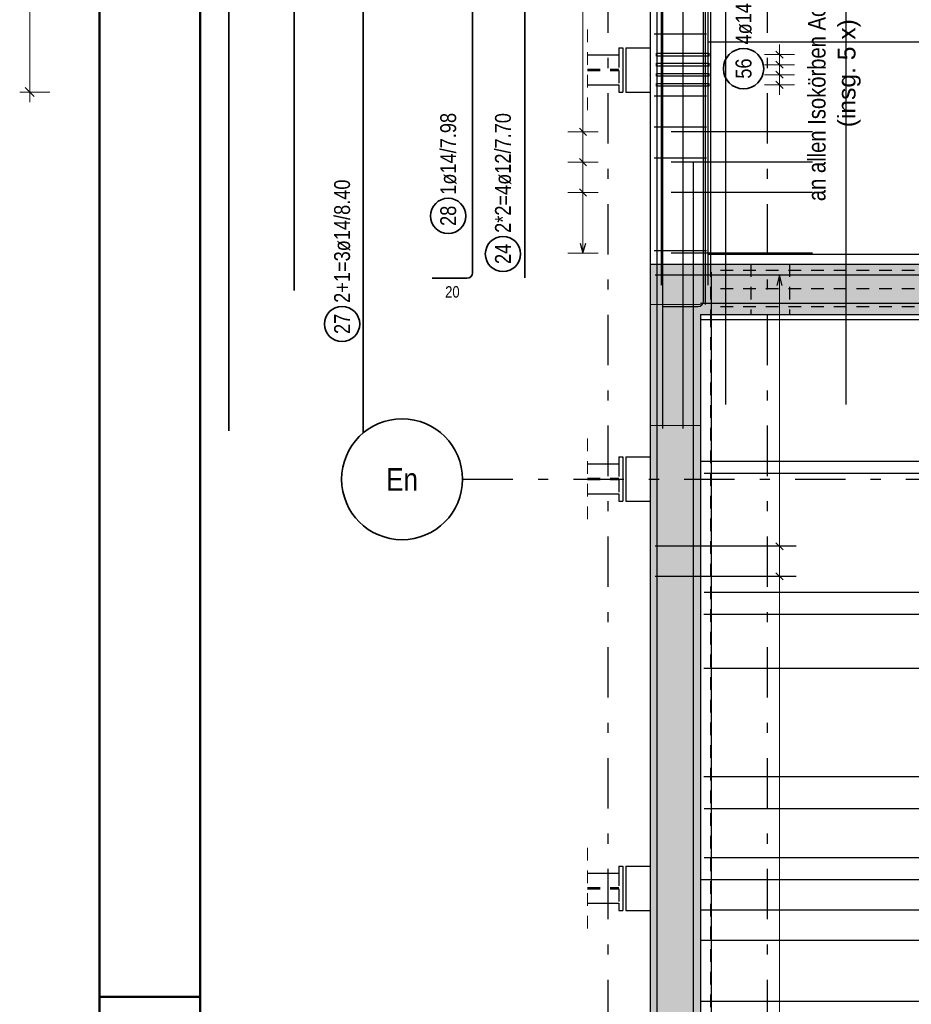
# Model space of a CAD drawing. Header units: millimetres. Extents: x -5 to 96, y -36 to 51.
# Tile 8 of 46: x -1 to 8, y 15 to 25. Entities that reach past the tile are written whole.
import ezdxf
from ezdxf.enums import TextEntityAlignment as Align

# ---------------------------------------------------------------- set-up
doc = ezdxf.new("R2010")
doc.units = ezdxf.units.MM
doc.linetypes.add('DASHDOTX2', pattern=[2, 1, -0.5, 0, -0.5])
doc.linetypes.add('HIDDEN', pattern=[0.375, 0.25, -0.125])
for name, color, linetype, lineweight in [('Achsen', 7, 'Continuous', 20), ('Bewehrung untere Lage', 7, 'Continuous', 20), ('Geschnittene Kanten', 7, 'Continuous', 20), ('Schraffuren', 7, 'Continuous', 20)]:
    doc.layers.add(name, color=color, linetype=linetype, lineweight=lineweight)
doc.styles.add('Arial', font='arial.ttf')
doc.styles.add('Arial Narrow', font='ARIALN.TTF')

msp = doc.modelspace()

# ---------------------------------------------------------------- hatches: boundary and pattern name
at = {"layer": 'Schraffuren', "lineweight": 13, "true_color": 0xd7ffd7}
for points in [[(14.157128, 22.121704), (14.157128, 21.621704), (5.466215, 21.621704), (5.466215, 22.121704)], [(5.96536, 21.621704), (5.966215, 3.567223), (5.466215, 3.567223), (5.46536, 21.621704)]]:
    msp.add_hatch(color=254, dxfattribs=at).paths.add_polyline_path(points)

# ---------------------------------------------------------------- linework, layer by layer
at = {"color": 4, "linetype": 'Continuous', "lineweight": 50}
for p, q in [((0, 42.05), (0, 0)), ((1, 41.8), (1, 0.25))]:
    msp.add_line(p, q, dxfattribs=at)
at = {"color": 2, "linetype": 'Continuous', "lineweight": 35, "ltscale": 0.5}
for p, q in [((3.703086, 22.037219), (3.703086, 37.513219)), ((4.222583, 37.38723), (4.222583, 21.98723)), ((2.618631, 20.443592), (2.618631, 37.243592)), ((3.303086, 21.981219), (3.647086, 21.981219))]:
    msp.add_line(p, q, dxfattribs=at)
at = {"color": 3, "linetype": 'Continuous', "lineweight": 25, "ltscale": 0.5}
for p, q in [((5.579846, 21.91497), (5.579846, 37.31497)), ((5.588925, 37.290333), (5.588925, 20.490333)), ((5.791898, 37.290333), (5.791898, 20.490333)), ((6.041754, 21.91497), (6.041754, 37.31497)), ((5.996215, 21.757704), (5.996215, 37.233704)), ((6.217015, 20.727306), (6.217015, 36.727306)), ((7.412308, 20.727306), (7.412307, 36.727306)), ((26.066215, 24.3298), (6.046543, 24.324402)), ((26.066215, 22.221704), (6.046229, 22.216306)), ((25.965342, 22.011704), (5.965342, 22.011704)), ((6.076216, 3.567223), (6.076216, 22.041704)), ((5.596215, 21.701704), (5.940215, 21.701704)), ((25.965355, 21.731704), (5.965355, 21.731704)), ((5.965363, 21.571704), (17.925363, 21.571704)), ((5.965429, 20.166798), (17.925429, 20.166798)), ((6.002042, 20.046797), (15.002042, 20.046797)), ((6.002042, 18.866797), (15.002042, 18.866797)), ((5.999536, 18.646797), (17.899536, 18.646797)), ((5.999536, 18.110147), (17.899536, 18.110147)), ((5.999536, 17.036848), (17.899536, 17.036848)), ((6.002042, 16.716847), (15.502042, 16.716847)), ((6.002042, 16.231997), (15.502042, 16.231997)), ((25.265626, 16.011996), (5.965626, 16.011996)), ((25.26564, 15.709423), (5.96564, 15.709423)), ((25.265655, 15.40685), (5.965655, 15.40685)), ((25.265683, 14.801704), (5.965683, 14.801704))]:
    msp.add_line(p, q, dxfattribs=at)
at = {"color": 3, "linetype": 'Continuous', "lineweight": 25}
for p, q in [((5.466215, 36.78723), (5.466215, 22.121704)), ((6.066215, 36.78723), (6.066215, 22.121704)), ((5.156208, 24.270495), (5.196208, 24.270495)), ((5.156208, 24.270495), (5.156208, 24.200495)), ((5.196208, 24.270495), (5.196208, 23.830495)), ((5.226215, 24.270495), (5.466215, 24.270495)), ((5.226215, 24.270431), (5.226215, 23.830431)), ((4.845914, 24.200495), (5.156208, 24.200495)), ((4.845914, 23.900495), (5.156208, 23.900495)), ((5.156208, 23.900495), (5.156208, 23.830495)), ((5.156208, 23.830495), (5.196208, 23.830495)), ((5.226215, 23.830495), (5.466215, 23.830495)), ((4.845914, 20.140495), (5.156208, 20.140495)), ((5.156208, 20.210495), (5.196208, 20.210495)), ((5.156208, 20.210495), (5.156208, 20.140495)), ((5.196208, 20.210495), (5.196208, 19.770495)), ((5.226215, 20.210495), (5.465427, 20.210495)), ((5.226215, 20.210431), (5.226215, 19.770431)), ((4.845914, 19.840495), (5.156208, 19.840495)), ((5.156208, 19.840495), (5.156208, 19.770495)), ((5.156208, 19.770495), (5.196208, 19.770495)), ((5.226215, 19.770495), (5.465448, 19.770495)), ((5.156208, 16.147175), (5.196208, 16.147175)), ((5.156208, 16.147175), (5.156208, 16.077175)), ((5.196208, 16.147175), (5.196208, 15.707175)), ((5.226215, 16.147175), (5.46562, 16.147175)), ((5.226215, 16.147111), (5.226215, 15.707111)), ((4.845914, 16.077175), (5.156208, 16.077175)), ((4.845914, 15.777175), (5.156208, 15.777175)), ((5.156208, 15.777175), (5.156208, 15.707175)), ((5.156208, 15.707175), (5.196208, 15.707175)), ((5.226215, 15.707175), (5.46564, 15.707175))]:
    msp.add_line(p, q, dxfattribs=at)
at = {"color": 5, "linetype": 'HIDDEN', "lineweight": 18, "ltscale": 0.5}
for p, q in [((4.845914, 24.450495), (4.845914, 23.650495)), ((4.845914, 20.390495), (4.845914, 19.590495)), ((4.845914, 16.327175), (4.845914, 15.527175))]:
    msp.add_line(p, q, dxfattribs=at)
at = {"color": 3, "linetype": 'HIDDEN', "lineweight": 25, "ltscale": 0.5}
for p, q in [((5.156208, 24.200495), (5.156208, 24.057595)), ((4.845914, 24.057595), (5.156208, 24.057595)), ((4.845914, 24.043395), (5.156208, 24.043395)), ((5.156208, 24.043395), (5.156208, 23.900495)), ((6.066215, 22.121704), (6.066215, 21.621704)), ((6.466215, 22.121704), (6.466215, 21.621704)), ((6.849817, 22.121704), (6.849817, 21.621704)), ((6.164602, 22.061219), (15.977169, 22.061219)), ((6.164602, 21.881219), (15.977169, 21.881219)), ((6.164602, 21.701219), (15.977169, 21.701219)), ((5.466215, 21.621704), (5.466215, 20.210431)), ((6.066215, 21.621704), (6.066215, 3.567223)), ((5.156208, 20.140495), (5.156208, 19.997595)), ((5.465427, 20.210495), (5.466215, 20.210495)), ((5.466215, 20.210431), (5.466215, 19.770431)), ((4.845914, 19.997595), (5.156208, 19.997595)), ((4.845914, 19.983395), (5.156208, 19.983395)), ((5.156208, 19.983395), (5.156208, 19.840495)), ((5.465448, 19.770495), (5.466215, 19.770495)), ((5.466215, 19.770431), (5.466215, 16.147111)), ((5.46562, 16.147175), (5.466215, 16.147175)), ((5.466215, 16.147111), (5.466215, 15.707111)), ((5.156208, 16.077175), (5.156208, 15.934275)), ((4.845914, 15.934275), (5.156208, 15.934275)), ((4.845914, 15.920075), (5.156208, 15.920075)), ((5.156208, 15.920075), (5.156208, 15.777175)), ((5.46564, 15.707175), (5.466215, 15.707175)), ((5.466215, 15.707111), (5.466215, 12.090431))]:
    msp.add_line(p, q, dxfattribs=at)
at = {"color": 4, "linetype": 'Continuous', "lineweight": 50, "ltscale": 0.2}
msp.add_line((0, 14.85), (1, 14.85), dxfattribs=at)
at = {"color": 2, "linetype": 'Continuous', "lineweight": 35, "ltscale": 0.5}
for centre in [(3.46219, 22.600759), (4.005645, 22.222741), (2.408999, 21.527822)]:
    msp.add_circle(centre, 0.175, dxfattribs=at)
msp.add_arc((3.647086, 22.037219), 0.056, 270, 0, dxfattribs=at)
at = {"color": 3, "linetype": 'Continuous', "lineweight": 25, "ltscale": 0.5}
msp.add_arc((5.940215, 21.757704), 0.056, 270, 0, dxfattribs=at)
at = {"layer": 'Achsen', "color": 3, "linetype": 'DASHDOTX2', "lineweight": 25, "ltscale": 0.5}
for p, q in [((5.047008, 39.218719), (5.047008, 1.25994)), ((6.627008, 39.218719), (6.627008, 1.25994)), ((3.604582, 19.987023), (49.572129, 19.987023))]:
    msp.add_line(p, q, dxfattribs=at)
at = {"layer": 'Achsen', "color": 6, "linetype": 'Continuous', "lineweight": 13, "ltscale": 0.5}
for p, q in [((-0.690439, 23.730495), (-0.690439, 37.177306)), ((-0.790439, 23.830495), (-0.490439, 23.830495))]:
    msp.add_line(p, q, dxfattribs=at)
at = {"layer": 'Achsen', "color": 3, "linetype": 'Continuous', "lineweight": 25, "ltscale": 0.5}
for p, q in [((6.026215, 24.403702), (5.506215, 24.403707)), ((6.026215, 23.789416), (5.506215, 23.78942)), ((6.026215, 23.482272), (5.506215, 23.482277)), ((6.026215, 23.175129), (5.506215, 23.175134)), ((5.536215, 3.137223), (5.536215, 23.137223)), ((5.896235, 3.137223), (5.896235, 23.137223)), ((6.026215, 22.253699), (5.506215, 22.253704))]:
    msp.add_line(p, q, dxfattribs=at)
at = {"layer": 'Achsen', "color": 2, "linetype": 'Continuous', "lineweight": 35, "ltscale": 0.5}
msp.add_line((-0.734633, 23.87469), (-0.646244, 23.786301), dxfattribs=at)
at = {"layer": 'Achsen', "color": 2, "linetype": 'Continuous', "lineweight": 35}
msp.add_circle((3.004582, 19.987023), 0.6, dxfattribs=at)
at = {"layer": 'Bewehrung untere Lage', "color": 2, "linetype": 'Continuous', "lineweight": 35, "ltscale": 0.5}
for p, q in [((1.285963, 20.468907), (1.285963, 37.212907)), ((1.933868, 21.861401), (1.933868, 36.921401))]:
    msp.add_line(p, q, dxfattribs=at)
at = {"layer": 'Geschnittene Kanten', "color": 5, "linetype": 'Continuous', "lineweight": 18, "ltscale": 0.5}
for p, q in [((4.8, 22.231704), (4.8, 37.277213)), ((4.65, 23.435345), (4.95, 23.435345)), ((4.65, 23.134434), (4.95, 23.134434)), ((4.65, 22.833524), (4.95, 22.833524)), ((4.65, 22.231704), (4.95, 22.231704)), ((6.9, 22.011691), (6.6, 22.011691)), ((6.75, 3.177223), (6.75, 22.011691)), ((6.6, 19.321053), (6.9, 19.321053)), ((6.6, 19.022093), (6.9, 19.022093))]:
    msp.add_line(p, q, dxfattribs=at)
at = {"layer": 'Geschnittene Kanten', "color": 3, "linetype": 'Continuous', "lineweight": 25, "ltscale": 0.5}
for p, q in [((4.764645, 23.4707), (4.835355, 23.399989)), ((7.076233, 23.435345), (5.676233, 23.435345)), ((4.764645, 23.16979), (4.835355, 23.099079)), ((7.076233, 23.134434), (5.676233, 23.134434)), ((4.764645, 22.86888), (4.835355, 22.798169)), ((7.076233, 22.833524), (5.676233, 22.833524)), ((4.773205, 22.331704), (4.8, 22.231704)), ((4.8, 22.231704), (4.826795, 22.331704)), ((7.076233, 22.231704), (5.676233, 22.231704)), ((6.916215, 22.011691), (5.516215, 22.011691)), ((6.75, 22.011691), (6.723205, 21.911691)), ((6.776795, 21.911691), (6.75, 22.011691)), ((6.714645, 19.356408), (6.785355, 19.285698)), ((6.916215, 19.321053), (5.516215, 19.321053)), ((6.916215, 19.022093), (5.516215, 19.022093)), ((6.714645, 19.057449), (6.785355, 18.986738))]:
    msp.add_line(p, q, dxfattribs=at)
at = {"layer": 'Geschnittene Kanten', "color": 3, "linetype": 'Continuous', "lineweight": 25}
for p, q in [((5.466215, 22.121704), (14.157128, 22.121704)), ((5.466215, 22.121704), (5.466215, 21.621704)), ((5.46536, 21.621704), (5.466215, 21.621704)), ((5.46536, 21.621704), (5.466215, 3.567223)), ((5.96536, 21.621704), (14.157128, 21.621704)), ((5.96536, 21.621704), (5.966007, 7.967223))]:
    msp.add_line(p, q, dxfattribs=at)
at = {"layer": 'Schraffuren', "color": 3, "linetype": 'Continuous', "lineweight": 25, "ltscale": 0.5}
for p, q in [((5.536215, 20.48723), (5.536215, 37.23123)), ((6.014401, 21.721838), (6.014401, 36.781838)), ((5.529195, 24.187883), (5.529195, 24.215883)), ((5.529195, 24.215883), (6.049188, 24.215883)), ((6.049188, 24.187883), (5.529195, 24.187883)), ((6.049188, 24.215883), (6.049188, 24.187883)), ((6.714645, 24.237239), (6.785355, 24.166528)), ((5.529195, 24.087883), (5.529195, 24.115883)), ((5.529195, 24.115883), (6.049188, 24.115883)), ((6.049188, 24.087883), (5.529195, 24.087883)), ((6.049188, 24.115883), (6.049188, 24.087883)), ((6.714645, 24.137239), (6.785355, 24.066528)), ((5.529195, 23.987883), (5.529195, 24.015883)), ((5.529195, 24.015883), (6.049188, 24.015883)), ((6.049188, 23.987883), (5.529195, 23.987883)), ((6.049188, 24.015883), (6.049188, 23.987883)), ((6.714645, 24.037239), (6.785355, 23.966528)), ((5.529195, 23.887883), (5.529195, 23.915883)), ((5.529195, 23.915883), (6.049188, 23.915883)), ((6.049188, 23.887883), (5.529195, 23.887883)), ((6.049188, 23.915883), (6.049188, 23.887883)), ((6.714645, 23.937239), (6.785355, 23.866528))]:
    msp.add_line(p, q, dxfattribs=at)
at = {"layer": 'Schraffuren', "color": 5, "linetype": 'Continuous', "lineweight": 18, "ltscale": 0.5}
for p, q in [((6.75, 23.801883), (6.75, 24.301883)), ((6.6, 24.201883), (6.9, 24.201883)), ((6.6, 24.101883), (6.9, 24.101883)), ((6.6, 24.001883), (6.9, 24.001883)), ((6.6, 23.901883), (6.9, 23.901883))]:
    msp.add_line(p, q, dxfattribs=at)
at = {"layer": 'Schraffuren', "color": 9, "linetype": 'Continuous', "lineweight": 0}
for p, q in [((5.466215, 21.721704), (5.96536, 21.721704)), ((5.466215, 20.521704), (5.965413, 20.521704))]:
    msp.add_line(p, q, dxfattribs=at)
at = {"layer": 'Schraffuren', "color": 2, "linetype": 'Continuous', "lineweight": 35, "ltscale": 0.5}
msp.add_circle((6.393441, 24.062211), 0.2, dxfattribs=at)

# ---------------------------------------------------------------- texts
at = {"color": 2, "lineweight": 35, "char_height": 0.1575, "attachment_point": 1, "rotation": 90, "line_spacing_factor": 0.9, "style": 'Arial Narrow'}
for s, insert in [('2*2=4ø12/7.70', (3.926895, 22.432741)), ('1ø14/7.98', (3.38344, 22.810759)), ('2+1=3ø14/8.40', (2.330249, 21.737822)), ('28', (3.38344, 22.501534)), ('24', (3.926895, 22.123516)), ('27', (2.330249, 21.428597))]:
    msp.add_mtext(s, dxfattribs=dict(at, insert=insert))
at = {"color": 3, "lineweight": 25, "insert": (3.432211, 21.903094), "char_height": 0.1125, "attachment_point": 1, "line_spacing_factor": 0.9, "style": 'Arial Narrow'}
msp.add_mtext('20', dxfattribs=at)
at = {"layer": 'Achsen', "color": 4, "lineweight": 50, "style": 'Arial Narrow'}
msp.add_text('En', height=0.225, dxfattribs=at).set_placement((3.004582, 19.985368), align=Align.MIDDLE_CENTER)
at = {"layer": 'Schraffuren', "color": 2, "lineweight": 35}
for s, style, p in [('an allen Isokörben Achse 2n im Bereich UZ', 'Arial Narrow', (7.207133, 22.747283)), ('(insg. 5 x)', 'Arial', (7.504201, 23.480671))]:
    msp.add_text(s, height=0.175, rotation=90, dxfattribs=dict(at, style=style)).set_placement(p)
at = {"layer": 'Schraffuren', "color": 2, "lineweight": 35, "char_height": 0.1575, "attachment_point": 1, "rotation": 90, "line_spacing_factor": 0.9, "style": 'Arial Narrow'}
for s, insert in [('4ø14', (6.314691, 24.302211)), ('56', (6.314691, 23.962986))]:
    msp.add_mtext(s, dxfattribs=dict(at, insert=insert))

doc.saveas('drawing.dxf')
